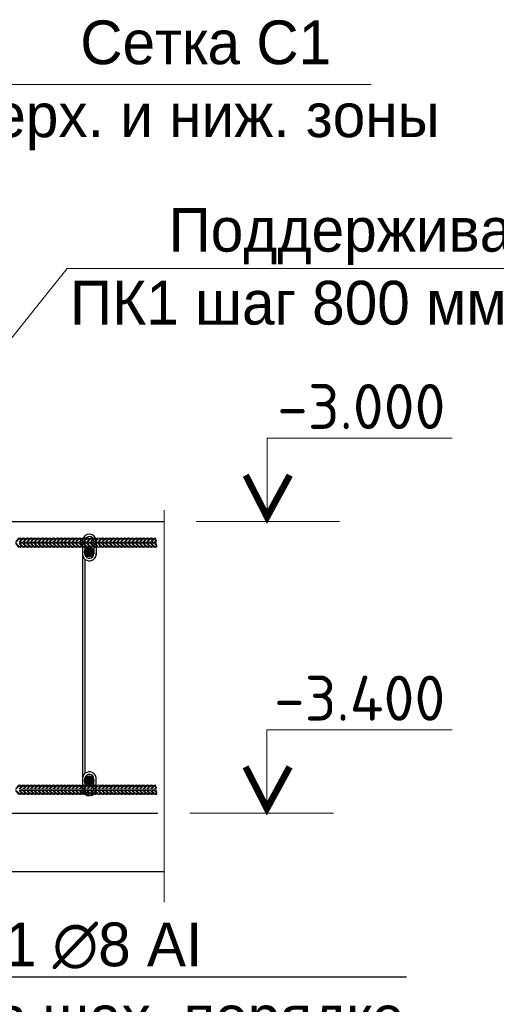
# Model space of a CAD drawing. Extents: x -764262 to 2885205, y 359641 to 616597.
# Tile 69 of 97: x 668496 to 671141, y 428331 to 433799. Entities that reach past the tile are written whole.
import ezdxf
from ezdxf.enums import TextEntityAlignment as Align

# ---------------------------------------------------------------- set-up
doc = ezdxf.new("R2010")
doc.units = 0
doc.header["$LTSCALE"] = 50
doc.header["$MEASUREMENT"] = 0
doc.layers.get('0').update_dxf_attribs({"linetype": 'CONTINUOUS', "lineweight": 15})
for name, color, linetype, lineweight in [('.', 7, 'CONTINUOUS', 15), ('Dimensions', 157, 'CONTINUOUS', 9), ('MIM_DUVAR_WALL_50', 7, 'CONTINUOUS', 30)]:
    doc.layers.add(name, color=color, linetype=linetype, lineweight=lineweight)
for name, color, linetype in [('gorunus', 11, 'CONTINUOUS'), ('INS_BETON_CONCRETE_50', 5, 'CONTINUOUS'), ('PDF _0', 7, 'CONTINUOUS')]:
    doc.layers.add(name, color=color, linetype=linetype)
doc.styles.add('MtXpl_ISOCPEUR', font='isocpeur.ttf')
doc.styles.add('MtXpl_ISOCPEUR_1', font='txt')

# ---------------------------------------------------------------- blocks, each defined once
blk = doc.blocks.new('8нн')
for points in [[(845381.7, -188517.8), (845398.4, -188496.6, -0.519259), (845425.2, -188495, -0.519259)], [(845386.8, -188517.8), (845398.4, -188504.9, -0.146099), (845416, -188489.2, 4.502796)], [(845386.8, -188517.8), (845398.4, -188504.9, -0.242936), (845423.8, -188497, -0.242936)], [(845407.5, -188517.8), (845424.1, -188496.6, -0.519259), (845451, -188495, -0.519259)], [(845412.6, -188517.8), (845424.1, -188504.9, -0.146099), (845441.7, -188489.2, 4.502796)], [(845412.6, -188517.8), (845424.1, -188504.9, -0.242936), (845449.6, -188497, -0.242936)], [(845433.2, -188517.8), (845449.8, -188496.6, -0.519259), (845476.7, -188495, -0.519259)], [(845438.3, -188517.8), (845449.8, -188504.9, -0.146099), (845467.4, -188489.2, 4.502796)], [(845438.3, -188517.8), (845449.8, -188504.9, -0.242936), (845475.3, -188497, -0.242936)], [(845458.9, -188517.8), (845475.6, -188496.6, -0.519259), (845502.4, -188495, -0.519259)], [(845464, -188517.8), (845475.6, -188504.9, -0.146099), (845493.2, -188489.2, 4.502796)], [(845464, -188517.8), (845475.6, -188504.9, -0.242936), (845501.1, -188497, -0.242936)], [(845484.7, -188517.8), (845501.3, -188496.6, -0.519259), (845528.2, -188495, -0.519259)], [(845484.7, -188517.8), (845501.3, -188496.6, -0.519259), (845528.2, -188495, -0.519259)], [(845489.8, -188517.8), (845501.3, -188504.9, -0.146099), (845518.9, -188489.2, 4.502796)], [(845489.8, -188517.8), (845501.3, -188504.9, -0.146099), (845518.9, -188489.2, 4.502796)], [(845489.8, -188517.8), (845501.3, -188504.9, -0.242936), (845526.8, -188497, -0.242936)], [(845489.8, -188517.8), (845501.3, -188504.9, -0.242936), (845526.8, -188497, -0.242936)], [(845510.4, -188517.8), (845527, -188496.6, -0.519259), (845553.9, -188495, -0.519259)], [(845515.5, -188517.8), (845527, -188504.9, -0.146099), (845544.6, -188489.2, 4.502796)], [(845515.5, -188517.8), (845527, -188504.9, -0.242936), (845552.5, -188497, -0.242936)], [(845536.2, -188517.8), (845552.8, -188496.6, -0.519259), (845579.6, -188495, -0.519259)], [(845541.3, -188517.8), (845552.8, -188504.9, -0.146099), (845570.4, -188489.2, 4.502796)], [(845541.3, -188517.8), (845552.8, -188504.9, -0.242936), (845578.3, -188497, -0.242936)], [(845561.9, -188517.8), (845578.5, -188496.6, -0.519259), (845605.4, -188495, -0.519259)], [(845567, -188517.8), (845578.5, -188504.9, -0.146099), (845596.1, -188489.2, 4.502796)], [(845567, -188517.8), (845578.5, -188504.9, -0.242936), (845604, -188497, -0.242936)], [(845587.6, -188517.8), (845604.3, -188496.6, -0.519259), (845631.1, -188495, -0.519259)], [(845592.7, -188517.8), (845604.3, -188504.9, -0.146099), (845621.9, -188489.2, 4.502796)], [(845592.7, -188517.8), (845604.3, -188504.9, -0.242936), (845629.7, -188497, -0.242936)], [(845613.4, -188517.8), (845630, -188496.6, -0.519259), (845656.9, -188495, -0.519259)], [(845618.5, -188517.8), (845630, -188504.9, -0.146099), (845647.6, -188489.2, 4.502796)], [(845618.5, -188517.8), (845630, -188504.9, -0.242936), (845655.5, -188497, -0.242936)], [(845639.1, -188517.8), (845655.7, -188496.6, -0.519259), (845682.6, -188495, -0.519259)], [(845644.2, -188517.8), (845655.7, -188504.9, -0.146099), (845673.3, -188489.2, 4.502796)], [(845644.2, -188517.8), (845655.7, -188504.9, -0.242936), (845681.2, -188497, -0.242936)], [(845664.8, -188517.8), (845681.5, -188496.6, -0.519259), (845708.3, -188495, -0.519259)], [(845664.8, -188517.8), (845681.5, -188496.6, -0.519259), (845708.3, -188495, -0.519259)], [(845669.9, -188517.8), (845681.5, -188504.9, -0.146099), (845699.1, -188489.2, 4.502796)], [(845669.9, -188517.8), (845681.5, -188504.9, -0.146099), (845699.1, -188489.2, 4.502796)], [(845669.9, -188517.8), (845681.5, -188504.9, -0.242936), (845707, -188497, -0.242936)], [(845669.9, -188517.8), (845681.5, -188504.9, -0.242936), (845707, -188497, -0.242936)], [(845690.6, -188517.8), (845707.2, -188496.6, -0.519259), (845734.1, -188495, -0.519259)], [(845695.7, -188517.8), (845707.2, -188504.9, -0.146099), (845724.8, -188489.2, 4.502796)], [(845695.7, -188517.8), (845707.2, -188504.9, -0.242936), (845732.7, -188497, -0.242936)], [(845716.3, -188517.8), (845732.9, -188496.6, -0.519259), (845759.8, -188495, -0.519259)], [(845721.4, -188517.8), (845732.9, -188504.9, -0.146099), (845750.5, -188489.2, 4.502796)], [(845721.4, -188517.8), (845732.9, -188504.9, -0.242936), (845758.4, -188497, -0.242936)], [(845742.1, -188517.8), (845758.7, -188496.6, -0.519259), (845785.5, -188495, -0.519259)], [(845747.2, -188517.8), (845758.7, -188504.9, -0.146099), (845776.3, -188489.2, 4.502796)], [(845747.2, -188517.8), (845758.7, -188504.9, -0.242936), (845784.2, -188497, -0.242936)], [(845767.8, -188517.8), (845784.4, -188496.6, -0.519259), (845811.3, -188495, -0.519259)], [(845772.9, -188517.8), (845784.4, -188504.9, -0.146099), (845802, -188489.2, 4.502796)], [(845772.9, -188517.8), (845784.4, -188504.9, -0.242936), (845809.9, -188497, -0.242936)], [(845793.5, -188517.8), (845810.2, -188496.6, -0.519259), (845837, -188495, -0.519259)], [(845798.6, -188517.8), (845810.2, -188504.9, -0.146099), (845827.8, -188489.2, 4.502796)], [(845798.6, -188517.8), (845810.2, -188504.9, -0.242936), (845835.6, -188497, -0.242936)], [(845819.3, -188517.8), (845835.9, -188496.6, -0.519259), (845862.8, -188495, -0.519259)], [(845824.4, -188517.8), (845835.9, -188504.9, -0.146099), (845853.5, -188489.2, 4.502796)], [(845824.4, -188517.8), (845835.9, -188504.9, -0.242936), (845861.4, -188497, -0.242936)], [(845845, -188517.8), (845861.6, -188496.6, -0.519259), (845888.5, -188495, -0.519259)], [(845845, -188517.8), (845861.6, -188496.6, -0.519259), (845888.5, -188495, -0.519259)], [(845850.1, -188517.8), (845861.6, -188504.9, -0.146099), (845879.2, -188489.2, 4.502796)], [(845850.1, -188517.8), (845861.6, -188504.9, -0.146099), (845879.2, -188489.2, 4.502796)], [(845850.1, -188517.8), (845861.6, -188504.9, -0.242936), (845887.1, -188497, -0.242936)], [(845850.1, -188517.8), (845861.6, -188504.9, -0.242936), (845887.1, -188497, -0.242936)], [(845870.7, -188517.8), (845887.4, -188496.6, -0.519259), (845914.2, -188495, -0.519259)], [(845875.9, -188517.8), (845887.4, -188504.9, -0.146099), (845905, -188489.2, 4.502796)], [(845875.9, -188517.8), (845887.4, -188504.9, -0.242936), (845912.9, -188497, -0.242936)], [(845896.5, -188517.8), (845913.1, -188496.6, -0.519259), (845940, -188495, -0.519259)], [(845901.6, -188517.8), (845913.1, -188504.9, -0.146099), (845930.7, -188489.2, 4.502796)], [(845901.6, -188517.8), (845913.1, -188504.9, -0.242936), (845938.6, -188497, -0.242936)], [(845922.2, -188517.8), (845938.8, -188496.6, -0.519259), (845965.7, -188495, -0.519259)], [(845922.2, -188517.8), (845938.8, -188496.6, -0.519259), (845965.7, -188495, -0.519259)], [(845922.2, -188517.8), (845938.8, -188496.6, -0.519259), (845965.7, -188495, -0.519259)], [(845927.3, -188517.8), (845938.8, -188504.9, -0.242936), (845964.3, -188497, -0.242936)], [(845927.3, -188517.8), (845938.8, -188504.9, -0.242936), (845964.3, -188497, -0.242936)], [(845948, -188517.8), (845964.6, -188496.6, -0.519259), (845991.5, -188495, -0.519259)], [(845953.1, -188517.8), (845964.6, -188504.9, -0.146099), (845982.2, -188489.2, 4.502796)], [(845953.1, -188517.8), (845964.6, -188504.9, -0.242936), (845990.1, -188497, -0.242936)], [(845973.7, -188517.8), (845990.3, -188496.6, -0.519259), (846017.2, -188495, -0.519259)], [(845978.8, -188517.8), (845990.3, -188504.9, -0.146099), (846007.9, -188489.2, 4.502796)], [(845978.8, -188517.8), (845990.3, -188504.9, -0.242936), (846015.8, -188497, -0.242936)], [(845999.4, -188517.8), (846016.1, -188496.6, -0.519259), (846042.9, -188495, -0.519259)], [(846004.5, -188517.8), (846016.1, -188504.9, -0.146099), (846033.7, -188489.2, 4.502796)], [(846004.5, -188517.8), (846016.1, -188504.9, -0.242936), (846041.6, -188497, -0.242936)], [(846025.2, -188517.8), (846041.8, -188496.6, -0.519259), (846068.7, -188495, -0.519259)], [(846030.3, -188517.8), (846041.8, -188504.9, -0.146099), (846059.4, -188489.2, 4.502796)], [(846030.3, -188517.8), (846041.8, -188504.9, -0.242936), (846067.3, -188497, -0.242936)], [(846050.9, -188517.8), (846067.5, -188496.6, -0.519259), (846094.4, -188495, -0.519259)], [(846056, -188517.8), (846067.5, -188504.9, -0.146099), (846085.1, -188489.2, 4.502796)], [(846056, -188517.8), (846067.5, -188504.9, -0.242936), (846093, -188497, -0.242936)], [(846076.6, -188517.8), (846093.3, -188496.6, -0.519259), (846120.1, -188495, -0.519259)], [(846081.8, -188517.8), (846093.3, -188504.9, -0.146099), (846110.9, -188489.2, 4.502796)], [(846081.8, -188517.8), (846093.3, -188504.9, -0.242936), (846118.8, -188497, -0.242936)], [(846102.4, -188517.8), (846119, -188496.6, -0.519259), (846145.9, -188495, -0.519259)], [(846102.4, -188517.8), (846119, -188496.6, -0.519259), (846145.9, -188495, -0.519259)], [(846107.5, -188517.8), (846119, -188504.9, -0.146099), (846136.6, -188489.2, 4.502796)], [(846107.5, -188517.8), (846119, -188504.9, -0.146099), (846136.6, -188489.2, 4.502796)], [(846107.5, -188517.8), (846119, -188504.9, -0.242936), (846144.5, -188497, -0.242936)], [(846107.5, -188517.8), (846119, -188504.9, -0.242936), (846144.5, -188497, -0.242936)], [(846128.1, -188517.8), (846144.8, -188496.6, -0.519259), (846171.6, -188495, -0.519259)], [(846133.2, -188517.8), (846144.8, -188504.9, -0.146099), (846162.4, -188489.2, 4.502796)], [(846133.2, -188517.8), (846144.8, -188504.9, -0.242936), (846170.2, -188497, -0.242936)], [(846153.9, -188517.8), (846170.5, -188496.6, -0.519259), (846197.4, -188495, -0.519259)], [(846159, -188517.8), (846170.5, -188504.9, -0.146099), (846188.1, -188489.2, 4.502796)], [(846159, -188517.8), (846170.5, -188504.9, -0.242936), (846196, -188497, -0.242936)], [(846179.6, -188517.8), (846196.2, -188496.6, -0.519259), (846223.1, -188495, -0.519259)], [(846184.7, -188517.8), (846196.2, -188504.9, -0.146099), (846213.8, -188489.2, 4.502796)], [(846184.7, -188517.8), (846196.2, -188504.9, -0.242936), (846221.7, -188497, -0.242936)], [(846205.3, -188517.8), (846222, -188496.6, -0.519259), (846248.8, -188495, -0.519259)], [(846210.4, -188517.8), (846222, -188504.9, -0.146099), (846239.6, -188489.2, 4.502796)], [(846210.4, -188517.8), (846222, -188504.9, -0.242936), (846247.5, -188497, -0.242936)], [(846231.1, -188517.8), (846247.7, -188496.6, -0.519259), (846274.6, -188495, -0.519259)], [(846236.2, -188517.8), (846247.7, -188504.9, -0.146099), (846265.3, -188489.2, 4.502796)], [(846236.2, -188517.8), (846247.7, -188504.9, -0.242936), (846273.2, -188497, -0.242936)], [(846256.8, -188517.8), (846273.4, -188496.6, -0.519259), (846300.3, -188495, -0.519259)], [(846261.9, -188517.8), (846273.4, -188504.9, -0.146099), (846291, -188489.2, 4.502796)], [(846261.9, -188517.8), (846273.4, -188504.9, -0.242936), (846298.9, -188497, -0.242936)], [(846282.6, -188517.8), (846299.2, -188496.6, -0.519259), (846326, -188495, -0.519259)], [(846282.6, -188517.8), (846299.2, -188496.6, -0.519259), (846326, -188495, -0.519259)], [(846287.7, -188517.8), (846299.2, -188504.9, -0.146099), (846316.8, -188489.2, 4.502796)], [(846287.7, -188517.8), (846299.2, -188504.9, -0.146099), (846316.8, -188489.2, 4.502796)], [(846287.7, -188517.8), (846299.2, -188504.9, -0.242936), (846324.7, -188497, -0.242936)], [(846287.7, -188517.8), (846299.2, -188504.9, -0.242936), (846324.7, -188497, -0.242936)], [(846308.3, -188517.8), (846324.9, -188496.6, -0.352049), (846344.3, -188489.8, -0.352049)], [(846313.4, -188517.8), (846324.9, -188504.9, -0.146099), (846342.5, -188489.2, 4.502796)], [(846313.4, -188517.8), (846324.9, -188504.9, -0.196993), (846345.3, -188496.5, -0.196993)], [(845381.7, -188526), (845398.4, -188547.2, 0.519259), (845425.2, -188548.8, 0.519259)], [(845386.8, -188526), (845398.4, -188538.9, 0.242936), (845423.8, -188546.8, 0.242936)], [(845386.8, -188526), (845398.4, -188538.9, 0.146099), (845416, -188554.6, -4.502796)], [(845407.5, -188526), (845424.1, -188547.2, 0.520542), (845451, -188548.7, 0.520542)], [(845412.6, -188526), (845424.1, -188538.9, 0.243606), (845449.6, -188546.8, 0.243606)], [(845412.6, -188526), (845424.1, -188538.9, 0.146099), (845441.7, -188554.6, -4.502796)], [(845433.3, -188526), (845449.9, -188547.2, 0.519259), (845476.8, -188548.8, 0.519259)], [(845438.4, -188526), (845449.9, -188538.9, 0.242936), (845475.4, -188546.8, 0.242936)], [(845438.4, -188526), (845449.9, -188538.9, 0.146099), (845467.5, -188554.6, -4.502796)], [(845459, -188526), (845475.6, -188547.2, 0.519259), (845502.5, -188548.8, 0.519259)], [(845464.1, -188526), (845475.6, -188538.9, 0.242936), (845501.1, -188546.8, 0.242936)], [(845464.1, -188526), (845475.6, -188538.9, 0.146099), (845493.3, -188554.6, -4.502796)], [(845484.7, -188526), (845501.3, -188547.2, 0.519259), (845528.2, -188548.8, 0.519259)], [(845484.8, -188526), (845501.4, -188547.2, 0.519259), (845528.3, -188548.8, 0.519259)], [(845489.8, -188526), (845501.3, -188538.9, 0.242936), (845526.8, -188546.8, 0.242936)], [(845489.8, -188526), (845501.3, -188538.9, 0.146099), (845518.9, -188554.6, -4.502796)], [(845489.9, -188526), (845501.4, -188538.9, 0.242936), (845526.9, -188546.8, 0.242936)], [(845489.9, -188526), (845501.4, -188538.9, 0.146099), (845519, -188554.6, -4.502796)], [(845510.4, -188526), (845527, -188547.2, 0.519259), (845553.9, -188548.8, 0.519259)], [(845515.5, -188526), (845527, -188538.9, 0.242936), (845552.5, -188546.8, 0.242936)], [(845515.5, -188526), (845527, -188538.9, 0.146099), (845544.6, -188554.6, -4.502796)], [(845536.2, -188526), (845552.8, -188547.2, 0.519259), (845579.6, -188548.8, 0.519259)], [(845541.3, -188526), (845552.8, -188538.9, 0.242936), (845578.3, -188546.8, 0.242936)], [(845541.3, -188526), (845552.8, -188538.9, 0.146099), (845570.4, -188554.6, -4.502796)], [(845561.9, -188526), (845578.5, -188547.2, 0.519259), (845605.4, -188548.8, 0.519259)], [(845567, -188526), (845578.5, -188538.9, 0.242936), (845604, -188546.8, 0.242936)], [(845567, -188526), (845578.5, -188538.9, 0.146099), (845596.1, -188554.6, -4.502796)], [(845587.6, -188526), (845604.3, -188547.2, 0.520542), (845631.2, -188548.7, 0.520542)], [(845592.7, -188526), (845604.3, -188538.9, 0.243606), (845629.8, -188546.8, 0.243606)], [(845592.7, -188526), (845604.3, -188538.9, 0.146099), (845621.9, -188554.6, -4.502796)], [(845613.4, -188526), (845630.1, -188547.2, 0.519259), (845656.9, -188548.8, 0.519259)], [(845618.6, -188526), (845630.1, -188538.9, 0.242936), (845655.6, -188546.8, 0.242936)], [(845618.6, -188526), (845630.1, -188538.9, 0.146099), (845647.7, -188554.6, -4.502796)], [(845639.2, -188526), (845655.8, -188547.2, 0.519259), (845682.7, -188548.8, 0.519259)], [(845644.3, -188526), (845655.8, -188538.9, 0.242936), (845681.3, -188546.8, 0.242936)], [(845644.3, -188526), (845655.8, -188538.9, 0.146099), (845673.4, -188554.6, -4.502796)], [(845664.8, -188526), (845681.5, -188547.2, 0.519259), (845708.3, -188548.8, 0.519259)], [(845664.9, -188526), (845681.6, -188547.2, 0.519259), (845708.4, -188548.8, 0.519259)], [(845669.9, -188526), (845681.5, -188538.9, 0.242936), (845707, -188546.8, 0.242936)], [(845669.9, -188526), (845681.5, -188538.9, 0.146099), (845699.1, -188554.6, -4.502796)], [(845670, -188526), (845681.6, -188538.9, 0.242936), (845707, -188546.8, 0.242936)], [(845670, -188526), (845681.6, -188538.9, 0.146099), (845699.2, -188554.6, -4.502796)], [(845690.6, -188526), (845707.2, -188547.2, 0.519259), (845734.1, -188548.8, 0.519259)], [(845695.7, -188526), (845707.2, -188538.9, 0.242936), (845732.7, -188546.8, 0.242936)], [(845695.7, -188526), (845707.2, -188538.9, 0.146099), (845724.8, -188554.6, -4.502796)], [(845716.3, -188526), (845732.9, -188547.2, 0.519259), (845759.8, -188548.8, 0.519259)], [(845721.4, -188526), (845732.9, -188538.9, 0.242936), (845758.4, -188546.8, 0.242936)], [(845721.4, -188526), (845732.9, -188538.9, 0.146099), (845750.5, -188554.6, -4.502796)], [(845742.1, -188526), (845758.7, -188547.2, 0.519259), (845785.5, -188548.8, 0.519259)], [(845747.2, -188526), (845758.7, -188538.9, 0.242936), (845784.2, -188546.8, 0.242936)], [(845747.2, -188526), (845758.7, -188538.9, 0.146099), (845776.3, -188554.6, -4.502796)], [(845767.8, -188526), (845784.4, -188547.2, 0.520542), (845811.3, -188548.7, 0.520542)], [(845772.9, -188526), (845784.4, -188538.9, 0.243606), (845810, -188546.8, 0.243606)], [(845772.9, -188526), (845784.4, -188538.9, 0.146099), (845802, -188554.6, -4.502796)], [(845793.6, -188526), (845810.2, -188547.2, 0.519259), (845837.1, -188548.8, 0.519259)], [(845798.7, -188526), (845810.2, -188538.9, 0.242936), (845835.7, -188546.8, 0.242936)], [(845798.7, -188526), (845810.2, -188538.9, 0.146099), (845827.8, -188554.6, -4.502796)], [(845819.4, -188526), (845836, -188547.2, 0.519259), (845862.8, -188548.8, 0.519259)], [(845824.5, -188526), (845836, -188538.9, 0.242936), (845861.5, -188546.8, 0.242936)], [(845824.5, -188526), (845836, -188538.9, 0.146099), (845853.6, -188554.6, -4.502796)], [(845845, -188526), (845861.6, -188547.2, 0.519259), (845888.5, -188548.8, 0.519259)], [(845845.1, -188526), (845861.7, -188547.2, 0.519259), (845888.6, -188548.8, 0.519259)], [(845850.1, -188526), (845861.6, -188538.9, 0.242936), (845887.1, -188546.8, 0.242936)], [(845850.1, -188526), (845861.6, -188538.9, 0.146099), (845879.2, -188554.6, -4.502796)], [(845850.2, -188526), (845861.7, -188538.9, 0.242936), (845887.2, -188546.8, 0.242936)], [(845850.2, -188526), (845861.7, -188538.9, 0.146099), (845879.3, -188554.6, -4.502796)], [(845870.7, -188526), (845887.4, -188547.2, 0.519259), (845914.2, -188548.8, 0.519259)], [(845875.9, -188526), (845887.4, -188538.9, 0.242936), (845912.9, -188546.8, 0.242936)], [(845875.9, -188526), (845887.4, -188538.9, 0.146099), (845905, -188554.6, -4.502796)], [(845896.5, -188526), (845913.1, -188547.2, 0.519259), (845940, -188548.8, 0.519259)], [(845901.6, -188526), (845913.1, -188538.9, 0.242936), (845938.6, -188546.8, 0.242936)], [(845901.6, -188526), (845913.1, -188538.9, 0.146099), (845930.7, -188554.6, -4.502796)], [(845922.2, -188526), (845938.8, -188547.2, 0.519259), (845965.7, -188548.8, 0.519259)], [(845922.2, -188526), (845938.8, -188547.2, 0.519259), (845965.7, -188548.8, 0.519259)], [(845922.3, -188526), (845938.9, -188547.2, 0.519259), (845965.8, -188548.8, 0.519259)], [(845927.3, -188526), (845938.8, -188538.9, 0.242936), (845964.3, -188546.8, 0.242936)], [(845927.4, -188526), (845938.9, -188538.9, 0.242936), (845964.4, -188546.8, 0.242936)], [(845948, -188526), (845964.6, -188547.2, 0.519259), (845991.5, -188548.8, 0.519259)], [(845953.1, -188526), (845964.6, -188538.9, 0.242936), (845990.1, -188546.8, 0.242936)], [(845953.1, -188526), (845964.6, -188538.9, 0.146099), (845982.2, -188554.6, -4.502796)], [(845973.7, -188526), (845990.3, -188547.2, 0.519259), (846017.2, -188548.8, 0.519259)], [(845978.8, -188526), (845990.3, -188538.9, 0.242936), (846015.8, -188546.8, 0.242936)], [(845978.8, -188526), (845990.3, -188538.9, 0.146099), (846007.9, -188554.6, -4.502796)], [(845999.4, -188526), (846016.1, -188547.2, 0.519259), (846042.9, -188548.8, 0.519259)], [(846004.5, -188526), (846016.1, -188538.9, 0.242936), (846041.6, -188546.8, 0.242936)], [(846004.5, -188526), (846016.1, -188538.9, 0.146099), (846033.7, -188554.6, -4.502796)], [(846025.2, -188526), (846041.8, -188547.2, 0.520542), (846068.7, -188548.7, 0.520542)], [(846030.3, -188526), (846041.8, -188538.9, 0.243606), (846067.4, -188546.8, 0.243606)], [(846030.3, -188526), (846041.8, -188538.9, 0.146099), (846059.4, -188554.6, -4.502796)], [(846051, -188526), (846067.6, -188547.2, 0.519259), (846094.5, -188548.8, 0.519259)], [(846056.1, -188526), (846067.6, -188538.9, 0.242936), (846093.1, -188546.8, 0.242936)], [(846056.1, -188526), (846067.6, -188538.9, 0.146099), (846085.2, -188554.6, -4.502796)], [(846076.7, -188526), (846093.4, -188547.2, 0.519259), (846120.2, -188548.8, 0.519259)], [(846081.8, -188526), (846093.4, -188538.9, 0.242936), (846118.8, -188546.8, 0.242936)], [(846081.8, -188526), (846093.4, -188538.9, 0.146099), (846111, -188554.6, -4.502796)], [(846102.4, -188526), (846119, -188547.2, 0.519259), (846145.9, -188548.8, 0.519259)], [(846102.5, -188526), (846119.1, -188547.2, 0.519259), (846146, -188548.8, 0.519259)], [(846107.5, -188526), (846119, -188538.9, 0.242936), (846144.5, -188546.8, 0.242936)], [(846107.5, -188526), (846119, -188538.9, 0.146099), (846136.6, -188554.6, -4.502796)], [(846107.6, -188526), (846119.1, -188538.9, 0.242936), (846144.6, -188546.8, 0.242936)], [(846107.6, -188526), (846119.1, -188538.9, 0.146099), (846136.7, -188554.6, -4.502796)], [(846128.1, -188526), (846144.8, -188547.2, 0.519259), (846171.6, -188548.8, 0.519259)], [(846133.2, -188526), (846144.8, -188538.9, 0.242936), (846170.2, -188546.8, 0.242936)], [(846133.2, -188526), (846144.8, -188538.9, 0.146099), (846162.4, -188554.6, -4.502796)], [(846153.9, -188526), (846170.5, -188547.2, 0.519259), (846197.4, -188548.8, 0.519259)], [(846159, -188526), (846170.5, -188538.9, 0.242936), (846196, -188546.8, 0.242936)], [(846159, -188526), (846170.5, -188538.9, 0.146099), (846188.1, -188554.6, -4.502796)], [(846179.6, -188526), (846196.2, -188547.2, 0.519259), (846223.1, -188548.8, 0.519259)], [(846184.7, -188526), (846196.2, -188538.9, 0.242936), (846221.7, -188546.8, 0.242936)], [(846184.7, -188526), (846196.2, -188538.9, 0.146099), (846213.8, -188554.6, -4.502796)], [(846205.3, -188526), (846222, -188547.2, 0.520542), (846248.9, -188548.7, 0.520542)], [(846210.4, -188526), (846222, -188538.9, 0.243606), (846247.5, -188546.8, 0.243606)], [(846210.4, -188526), (846222, -188538.9, 0.146099), (846239.6, -188554.6, -4.502796)], [(846231.2, -188526), (846247.8, -188547.2, 0.519259), (846274.7, -188548.8, 0.519259)], [(846236.3, -188526), (846247.8, -188538.9, 0.242936), (846273.3, -188546.8, 0.242936)], [(846236.3, -188526), (846247.8, -188538.9, 0.146099), (846265.4, -188554.6, -4.502796)], [(846256.9, -188526), (846273.5, -188547.2, 0.519259), (846300.4, -188548.8, 0.519259)], [(846262, -188526), (846273.5, -188538.9, 0.242936), (846299, -188546.8, 0.242936)], [(846262, -188526), (846273.5, -188538.9, 0.146099), (846291.1, -188554.6, -4.502796)], [(846282.6, -188526), (846299.3, -188547.2, 0.519259), (846326.1, -188548.8, 0.519259)], [(846282.6, -188526), (846299.2, -188547.2, 0.519259), (846326, -188548.8, 0.519259)], [(846287.7, -188526), (846299.3, -188538.9, 0.242936), (846324.8, -188546.8, 0.242936)], [(846287.7, -188526), (846299.3, -188538.9, 0.146099), (846316.9, -188554.6, -4.502796)], [(846287.7, -188526), (846299.2, -188538.9, 0.242936), (846324.7, -188546.8, 0.242936)], [(846287.7, -188526), (846299.2, -188538.9, 0.146099), (846316.8, -188554.6, -4.502796)], [(846308.3, -188526), (846324.9, -188547.2, 0.519259), (846351.8, -188548.8, 0.519259)], [(846313.4, -188526), (846324.9, -188538.9, 0.242936), (846350.4, -188546.8, 0.242936)], [(846313.4, -188526), (846324.9, -188538.9, 0.146099), (846342.5, -188554.6, -4.502796)], [(846334, -188526), (846350.7, -188547.2, 0.048222), (846352.6, -188549.7, 0.048222)], [(846339.1, -188526), (846350.7, -188538.9, 0.00709), (846351.3, -188539.5, 0.00709)], [(846339.1, -188526), (846350.7, -188538.9, 0.007388), (846351.3, -188539.9, 0.007388)]]:
    blk.add_lwpolyline(points, format="xyb")
for points in [[(845412.6, -188517.8), (845433.2, -188517.8)], [(845412.6, -188526), (845433.3, -188526)], [(845438.3, -188517.8), (845458.9, -188517.8)], [(845438.4, -188526), (845459, -188526)], [(845464, -188517.8), (845484.7, -188517.8)], [(845464.1, -188526), (845484.8, -188526)], [(845489.8, -188517.8), (845510.4, -188517.8)], [(845489.9, -188526), (845510.5, -188526)], [(845515.5, -188517.8), (845536.2, -188517.8)], [(845515.5, -188526), (845536.2, -188526)], [(845541.3, -188517.8), (845561.9, -188517.8)], [(845541.3, -188526), (845561.9, -188526)], [(845567, -188517.8), (845587.6, -188517.8)], [(845567, -188526), (845587.6, -188526)], [(845592.7, -188517.8), (845613.4, -188517.8)], [(845592.7, -188526), (845613.4, -188526)], [(845618.5, -188517.8), (845639.1, -188517.8)], [(845618.6, -188526), (845639.2, -188526)], [(845644.2, -188517.8), (845664.8, -188517.8)], [(845644.3, -188526), (845664.9, -188526)], [(845669.9, -188517.8), (845690.6, -188517.8)], [(845670, -188526), (845690.7, -188526)], [(845695.7, -188517.8), (845716.3, -188517.8)], [(845695.7, -188526), (845716.3, -188526)], [(845721.4, -188517.8), (845742.1, -188517.8)], [(845721.4, -188526), (845742.1, -188526)], [(845747.2, -188517.8), (845767.8, -188517.8)], [(845747.2, -188526), (845767.8, -188526)], [(845772.9, -188517.8), (845793.5, -188517.8)], [(845772.9, -188526), (845793.6, -188526)], [(845798.6, -188517.8), (845819.3, -188517.8)], [(845798.7, -188526), (845819.4, -188526)], [(845824.4, -188517.8), (845845, -188517.8)], [(845824.5, -188526), (845845.1, -188526)], [(845850.1, -188517.8), (845870.7, -188517.8)], [(845850.2, -188526), (845870.8, -188526)], [(845875.9, -188517.8), (845896.5, -188517.8)], [(845875.9, -188526), (845896.5, -188526)], [(845901.6, -188517.8), (845922.2, -188517.8)], [(845901.6, -188526), (845922.2, -188526)], [(845927.3, -188517.8), (845948, -188517.8)], [(845927.3, -188526), (845948, -188526)], [(845953.1, -188517.8), (845973.7, -188517.8)], [(845953.1, -188526), (845973.7, -188526)], [(845978.8, -188517.8), (845999.4, -188517.8)], [(845978.8, -188526), (845999.4, -188526)], [(846004.5, -188517.8), (846025.2, -188517.8)], [(846004.5, -188526), (846025.2, -188526)], [(846030.3, -188517.8), (846050.9, -188517.8)], [(846030.3, -188526), (846051, -188526)], [(846056, -188517.8), (846076.6, -188517.8)], [(846056.1, -188526), (846076.7, -188526)], [(846081.8, -188517.8), (846102.4, -188517.8)], [(846081.8, -188526), (846102.5, -188526)], [(846107.5, -188517.8), (846128.1, -188517.8)], [(846107.6, -188526), (846128.2, -188526)], [(846133.2, -188517.8), (846153.9, -188517.8)], [(846133.2, -188526), (846153.9, -188526)], [(846159, -188517.8), (846179.6, -188517.8)], [(846159, -188526), (846179.6, -188526)], [(846184.7, -188517.8), (846205.3, -188517.8)], [(846184.7, -188526), (846205.3, -188526)], [(846210.4, -188517.8), (846231.1, -188517.8)], [(846210.4, -188526), (846231.2, -188526)], [(846236.2, -188517.8), (846256.8, -188517.8)], [(846236.3, -188526), (846256.9, -188526)], [(846261.9, -188517.8), (846282.6, -188517.8)], [(846262, -188526), (846282.6, -188526)], [(846287.7, -188517.8), (846308.3, -188517.8)], [(846287.7, -188526), (846308.4, -188526)], [(846313.4, -188517.8), (846334, -188517.8)], [(846313.4, -188526), (846334, -188526)], [(846334, -188517.8), (846346.2, -188502.3)], [(846339.1, -188517.8), (846350.7, -188504.9)], [(846339.1, -188517.8), (846347.1, -188508.9)], [(846339.1, -188517.8), (846348.3, -188517.8)], [(846339.1, -188526), (846349.5, -188526)]]:
    blk.add_lwpolyline(points)

msp = doc.modelspace()

# ---------------------------------------------------------------- hatches: boundary and pattern name
at = {"layer": '.'}
h = msp.add_hatch(dxfattribs=at)
h.set_pattern_fill('ANSI35', color=256, scale=0.987754)
h.set_pattern_definition([(45, (568489.582, 182725.9486), (-4.4351415, 4.4351415), []), (45, (568494.0173, 182725.9486), (-4.4351415, 4.4351415), [7.84029658, -1.56805932, 0, -1.56805932])])
edge = h.paths.add_edge_path()
edge.add_arc((668881.751, 430842.574), 25.898, 180, 540, ccw=False)
h = msp.add_hatch(dxfattribs=at)
h.set_pattern_fill('ANSI35', color=256, scale=0.987754)
h.set_pattern_definition([(45, (568489.582, 181456.897), (-4.4351415, 4.4351415), []), (45, (568494.0173, 181456.897), (-4.4351415, 4.4351415), [7.84029658, -1.56805932, 0, -1.56805932])])
edge = h.paths.add_edge_path()
edge.add_arc((668881.751, 429573.523), 25.898, 180, 540, ccw=False)

# ---------------------------------------------------------------- linework, layer by layer
msp.add_line((669296.928, 431074.741), (669296.928, 428898.438))
at = {"layer": 'Dimensions', "color": 0, "linetype": 'Continuous'}
for p, q in [((670271.723, 431011.617), (669475.482, 431011.617)), ((670237.048, 429391.617), (669440.807, 429391.617))]:
    msp.add_line(p, q, dxfattribs=at)
for points in [[(669868.768, 431011.617), (669868.768, 431474.658), (670896.902, 431474.658)], [(669867.882, 429391.617), (669867.882, 429854.658), (670896.016, 429854.658)]]:
    msp.add_lwpolyline(points, dxfattribs=at)
for points in [[(669994.866, 431269.327, 37.043, 37.043, 0), (669868.768, 431037.806, 37.043, 37.043, 0), (669750.57, 431269.327, 37.043, 37.043, 0)], [(669993.98, 429649.327, 37.043, 37.043, 0), (669867.882, 429417.806, 37.043, 37.043, 0), (669749.684, 429649.327, 37.043, 37.043, 0)]]:
    msp.add_lwpolyline(points, format="xyseb", dxfattribs=at)
at = {"layer": 'gorunus', "color": 0}
msp.add_line((662552.668, 429067.617), (669296.928, 429067.617), dxfattribs=at)
at = {"layer": 'INS_BETON_CONCRETE_50', "color": 0, "lineweight": 30}
for centre in [(668881.751, 430842.574), (668881.751, 429573.523)]:
    msp.add_circle(centre, 25.898, dxfattribs=at)
at = {"layer": 'MIM_DUVAR_WALL_50', "color": 0}
for p, q in [((665468.668, 431011.617), (669296.928, 431011.617)), ((668844.841, 430911.286), (668844.841, 429512.637)), ((668857.752, 430910.028), (668857.752, 430828.465)), ((668907.649, 430906.765), (668907.649, 430832.793)), ((668920.56, 430906.763), (668920.56, 430826.995)), ((668857.752, 430803.227), (668857.752, 429612.418)), ((668857.752, 429587.18), (668857.752, 429518.752)), ((668907.649, 429524.184), (668907.649, 429582.852)), ((668920.56, 429524.185), (668920.56, 429588.65)), ((662876.668, 429391.617), (669262.253, 429391.617))]:
    msp.add_line(p, q, dxfattribs=at)
for centre, radius, start, end in [((668882.343, 430903.034), 38.399, 5.573072, 167.590482), ((668882.342, 430902.919), 25.598, 8.640826, 163.877202), ((668882.715, 430832.132), 38.192, 187.409043, 7.729842), ((668882.478, 430833.192), 25.174, 190.822194, 0.90791), ((668882.715, 429583.513), 38.192, 352.270158, 172.590957), ((668882.478, 429582.453), 25.174, 359.09209, 169.177806), ((668882.343, 429527.915), 38.399, 192.409518, 354.426928), ((668882.342, 429528.03), 25.598, 196.122798, 351.359174)]:
    msp.add_arc(centre, radius, start, end, dxfattribs=at)
at = {"layer": 'PDF _0', "color": 7, "lineweight": 18}
msp.add_line((670446.337, 433438.691), (667873.933, 433438.691), dxfattribs=at)
at = {"layer": 'PDF _0', "color": 7, "lineweight": 13}
msp.add_line((666868.007, 430054.61), (668758.58, 432418.032), dxfattribs=at)
msp.add_lwpolyline([(668758.58, 432418.032), (672910.245, 432418.032)], dxfattribs=at)
at = {"layer": 'PDF _0', "color": 7, "lineweight": 25}
msp.add_lwpolyline([(670642.199, 428480.953), (666492.048, 428480.953)], dxfattribs=at)

# ---------------------------------------------------------------- block references
at = {"xscale": 0.81, "yscale": 0.81, "zscale": 0.81}
for p in [(-16287.339, 583597.177), (-16287.339, 582224.84)]:
    msp.add_blockref('8нн', p, dxfattribs=at)

# ---------------------------------------------------------------- texts
at = {"char_height": 243, "attachment_point": 1, "style": 'MtXpl_ISOCPEUR_1'}
for s, insert, width in [('\\pi1596.56143;Сетка С1\\P\\pi941.06255;верх. и ниж. зоны ', (667235.416, 433794.974), 4498.65584), ('\\pi2048.51863;Поддерживающий каркас \\P\\pi1500.94892;ПК1 шаг 800 мм в шах. порядке ', (667274.118, 432754.027), 7797.23142), ('\\pi1547.74284;ОС1 ∅8 АI\\P\\pi164.61015;шаг 400 мм в шах. порядке ', (666373.02, 428784.851), 4498.65584)]:
    msp.add_mtext(s, dxfattribs=dict(at, insert=insert, width=width))
at = {"layer": 'Dimensions', "color": 0, "linetype": 'Continuous', "style": 'MtXpl_ISOCPEUR'}
for s, p in [('-3.000', (670859.214, 431525.767)), ('-3.400', (670858.327, 429905.767))]:
    msp.add_text(s, height=250.2097, dxfattribs=at).set_placement(p, align=Align.RIGHT)

doc.saveas('drawing.dxf')
